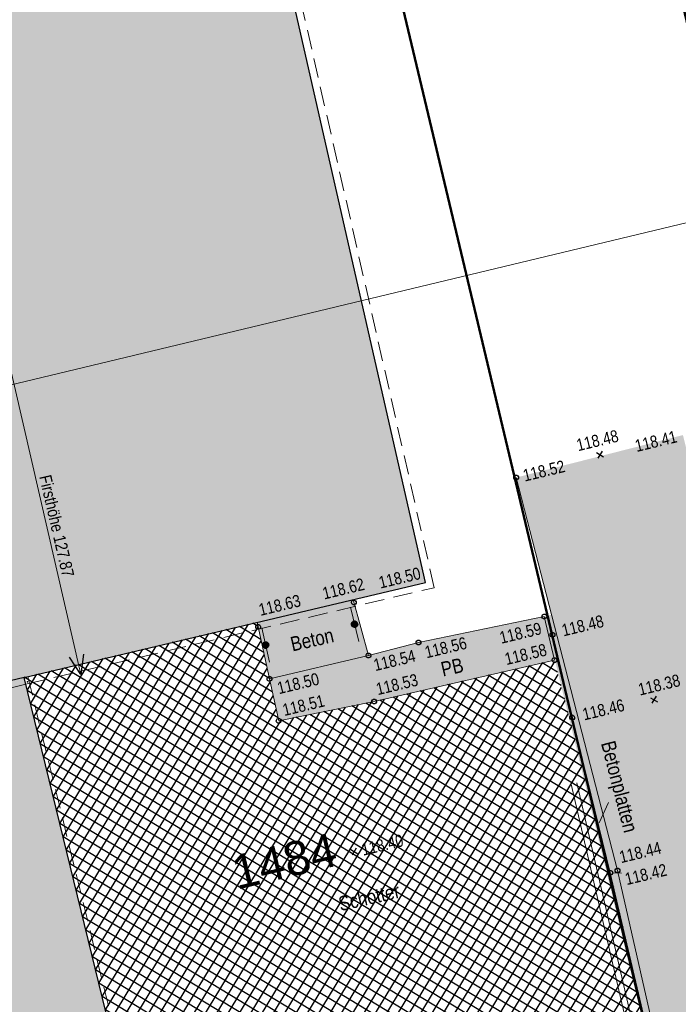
# Model space of a CAD drawing. Header units: metres. Extents: x 311004 to 311786, y 5688269 to 5688759.
# Tile 53 of 96: x 311157 to 311174, y 5688506 to 5688531. Entities that reach past the tile are written whole.
import ezdxf

# ---------------------------------------------------------------- set-up
doc = ezdxf.new("R2010")
doc.units = ezdxf.units.M
for name, pattern in [('1600.2028', [0]), ('2.1440', [1.75, 1.75, 0]), ('2.35', [0]), ('2.512', [0]), ('2.513', [0.75, 0.5, -0.25]), ('2.611', [0]), ('2.7', [0]), ('2.8', [0])]:
    doc.linetypes.add(name, pattern=pattern)
doc.layers.get('0').update_dxf_attribs({"color": 1, "linetype": 'CONTINUOUS'})
for name, color, linetype in [('Dächer', 7, 'CONTINUOUS'), ('Flurstücke_Grenzpunkte', 51, 'CONTINUOUS'), ('Gebäude', 7, 'CONTINUOUS'), ('Gelände', 92, 'CONTINUOUS'), ('Leitplanken-Geländer', 202, 'CONTINUOUS'), ('Oberflächen', 7, 'CONTINUOUS'), ('Plottbox', 193, 'CONTINUOUS'), ('Schraffuren', 7, 'CONTINUOUS'), ('Straße', 7, 'CONTINUOUS'), ('Stromversorgung', 1, 'CONTINUOUS')]:
    doc.layers.add(name, color=color, linetype=linetype)
doc.styles.add('Geländehöhe', font='Arial Narrow.ttf')
doc.styles.add('K 10 700 - Flurstücksnummer', font='Arial.ttf')
doc.styles.add('Oberflächenmaterial', font='Arial Narrow.ttf')

# ---------------------------------------------------------------- blocks, each defined once
blk = doc.blocks.new('S2.100')
at = {"color": 0, "lineweight": -2}
for points in [[(-0.5, 0.5), (0.5, -0.5)], [(0.5, 0.5), (-0.5, -0.5)]]:
    blk.add_lwpolyline(points, dxfattribs=at)
blk = doc.blocks.new('Grenzpunkt')
at = {"color": 0, "lineweight": -2}
blk.add_lwpolyline([(0.433013, -0.25, -0.5773502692), (-0.433013, -0.25, -0.5773502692), (0, 0.5, -0.5773502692)], format="xyb", close=True, dxfattribs=at)
blk = doc.blocks.new('S2.118', base_point=(0, 0.5))
at = {"color": 0, "lineweight": -2}
blk.add_lwpolyline([(-0.375, -0.5), (0, 0.5), (0.375, -0.5)], dxfattribs=at)
blk = doc.blocks.new('O330')
at = {"layer": 'Flurstücke_Grenzpunkte', "color": 8, "linetype": '1600.2028', "lineweight": 50}
blk.add_lwpolyline([(311179.745, 5688506.946), (311172.163, 5688538.814), (311176.44, 5688545.077), (311173.052, 5688559.459), (311160.714, 5688556.489), (311173.383, 5688503.264), (311179.862, 5688475.819), (311168.633, 5688473.009)], dxfattribs=at)
blk = doc.blocks.new('O355')
at = {"layer": 'Flurstücke_Grenzpunkte', "color": 8, "linetype": '1600.2028', "lineweight": 50}
blk.add_lwpolyline([(311125.948, 5688548.43), (311138.41, 5688495.178), (311146.18, 5688496.975), (311173.383, 5688503.264), (311160.714, 5688556.489)], close=True, dxfattribs=at)
at = {"layer": 'Flurstücke_Grenzpunkte', "color": 7, "lineweight": 35, "insert": (311163.612086, 5688509.424728), "char_height": 0.875, "attachment_point": 5, "rotation": 13.4999787, "line_spacing_factor": 0.84, "style": 'K 10 700 - Flurstücksnummer'}
blk.add_mtext('1484', dxfattribs=at)
blk = doc.blocks.new('*X69')
at = {"color": 7, "linetype": '2.611', "lineweight": 25, "true_color": 0xffe5e5}
for p, q in [((311158.243532, 5688508.681643), (311162.354009, 5688515.458201)), ((311158.327628, 5688508.338236), (311162.69539, 5688515.538959)), ((311158.411723, 5688507.99483), (311162.941412, 5688515.462504)), ((311163.083499, 5688514.808709), (311162.108491, 5688515.400122)), ((311163.010305, 5688515.145503), (311162.455289, 5688515.48216)), ((311162.93711, 5688515.482297), (311162.802086, 5688515.564199)), ((311157.907151, 5688510.055268), (311160.988482, 5688515.135172)), ((311157.991246, 5688509.711862), (311161.329864, 5688515.215929)), ((311158.075341, 5688509.368455), (311161.671245, 5688515.296687)), ((311158.159437, 5688509.025049), (311162.012627, 5688515.377444)), ((311163.304602, 5688513.797404), (311161.068099, 5688515.154006)), ((311163.229887, 5688514.13512), (311161.414896, 5688515.236045)), ((311163.156693, 5688514.471914), (311161.761694, 5688515.318083)), ((311157.654864, 5688511.085487), (311159.964338, 5688514.8929)), ((311157.73896, 5688510.742081), (311160.305719, 5688514.973658)), ((311157.823055, 5688510.398675), (311160.647101, 5688515.054415)), ((311158.495819, 5688507.651423), (311163.018539, 5688515.107611)), ((311172.433732, 5688507.382733), (311160.027706, 5688514.907891)), ((311163.454079, 5688513.121942), (311160.374504, 5688514.989929)), ((311163.379341, 5688513.459673), (311160.721301, 5688515.071968)), ((311157.402578, 5688512.115706), (311158.940193, 5688514.650628)), ((311157.486673, 5688511.7723), (311159.281574, 5688514.731386)), ((311157.570769, 5688511.428894), (311159.622956, 5688514.812143)), ((311158.579914, 5688507.308017), (311163.095667, 5688514.752718)), ((311172.67366, 5688506.36001), (311158.987314, 5688514.661775)), ((311172.593684, 5688506.700917), (311159.334111, 5688514.743814)), ((311172.513708, 5688507.041825), (311159.680909, 5688514.825852)), ((311157.150292, 5688513.145926), (311157.916048, 5688514.408356)), ((311157.234387, 5688512.802519), (311158.25743, 5688514.489114)), ((311157.318483, 5688512.459113), (311158.598811, 5688514.569871)), ((311172.913588, 5688505.337286), (311157.946921, 5688514.41566)), ((311172.833612, 5688505.678194), (311158.293719, 5688514.497698)), ((311172.753636, 5688506.019102), (311158.640516, 5688514.579737)), ((311158.664009, 5688506.964611), (311163.172795, 5688514.397824)), ((311162.23573, 5688502.247947), (311169.599321, 5688514.387612)), ((311162.532392, 5688502.254978), (311169.939047, 5688514.465639)), ((311162.829053, 5688502.262009), (311170.278773, 5688514.543666)), ((311163.125714, 5688502.26904), (311170.593705, 5688514.580819)), ((311170.849175, 5688513.607017), (311169.572455, 5688514.381441)), ((311170.75795, 5688513.954748), (311169.922106, 5688514.461748)), ((311170.666725, 5688514.302479), (311170.271758, 5688514.542055)), ((311173.153517, 5688504.314563), (311156.906529, 5688514.169544)), ((311156.982101, 5688513.832738), (311157.233285, 5688514.246842)), ((311157.066196, 5688513.489332), (311157.574666, 5688514.327599)), ((311173.073541, 5688504.655471), (311157.253326, 5688514.251583)), ((311172.993565, 5688504.996379), (311157.600124, 5688514.333621)), ((311161.345746, 5688502.226853), (311168.580144, 5688514.15353)), ((311161.642408, 5688502.233884), (311168.91987, 5688514.231557)), ((311161.939069, 5688502.240916), (311169.259596, 5688514.309585)), ((311163.422376, 5688502.276071), (311170.681985, 5688514.244312)), ((311171.122849, 5688512.563825), (311168.523499, 5688514.14052)), ((311171.031624, 5688512.911556), (311168.873151, 5688514.220827)), ((311170.940399, 5688513.259287), (311169.222803, 5688514.301134)), ((311158.748105, 5688506.621204), (311163.250176, 5688514.043348)), ((311160.455763, 5688502.20576), (311167.560967, 5688513.919448)), ((311160.752424, 5688502.212791), (311167.900693, 5688513.997475)), ((311161.049085, 5688502.219822), (311168.240419, 5688514.075503)), ((311163.719037, 5688502.283102), (311170.770265, 5688513.907805)), ((311171.396523, 5688511.520632), (311167.474544, 5688513.899598)), ((311171.305298, 5688511.868363), (311167.824196, 5688513.979906)), ((311171.214074, 5688512.216094), (311168.173847, 5688514.060213)), ((311173.233493, 5688503.973655), (311156.982512, 5688513.831059)), ((311158.8322, 5688506.277798), (311163.328336, 5688513.690157)), ((311159.673155, 5688502.843734), (311166.202065, 5688513.607339)), ((311159.75725, 5688502.500328), (311166.54179, 5688513.685366)), ((311159.86244, 5688502.191698), (311166.881516, 5688513.763393)), ((311160.159101, 5688502.198729), (311167.221242, 5688513.841421)), ((311171.670197, 5688510.47744), (311166.425588, 5688513.658677)), ((311171.578972, 5688510.825171), (311166.77524, 5688513.738984)), ((311171.487748, 5688511.172902), (311167.124892, 5688513.819291)), ((311173.313469, 5688503.632747), (311157.066608, 5688513.487652)), ((311159.420868, 5688503.873953), (311165.197677, 5688513.397638)), ((311159.504964, 5688503.530547), (311165.530722, 5688513.464652)), ((311159.589059, 5688503.18714), (311165.863768, 5688513.531667)), ((311164.015698, 5688502.290133), (311170.858546, 5688513.571297)), ((311172.033851, 5688509.087272), (311164.994989, 5688513.356854)), ((311171.943871, 5688509.434247), (311165.35696, 5688513.429689)), ((311171.852646, 5688509.781978), (311165.718931, 5688513.502523)), ((311171.761422, 5688510.129709), (311166.075936, 5688513.57837)), ((311173.386362, 5688503.296136), (311157.150703, 5688513.144246)), ((311158.916296, 5688505.934391), (311163.406496, 5688513.336965)), ((311159.084487, 5688505.247579), (311163.865495, 5688513.12958)), ((311159.168582, 5688504.904172), (311164.19854, 5688513.196595)), ((311159.252677, 5688504.560766), (311164.531586, 5688513.263609)), ((311159.336773, 5688504.21736), (311164.864631, 5688513.330624)), ((311172.273779, 5688508.064548), (311163.909077, 5688513.13835)), ((311172.193803, 5688508.405456), (311164.271048, 5688513.211184)), ((311164.312359, 5688502.297165), (311170.946826, 5688513.23479)), ((311172.113827, 5688508.746364), (311164.633018, 5688513.284019)), ((311159.000391, 5688505.590985), (311163.532449, 5688513.062566)), ((311172.353755, 5688507.723641), (311163.547106, 5688513.065515)), ((311164.609021, 5688502.304196), (311171.035106, 5688512.898283)), ((311173.058794, 5688503.202434), (311157.234799, 5688512.800839)), ((311172.722097, 5688503.114269), (311157.318894, 5688512.457433)), ((311164.905682, 5688502.311227), (311171.123386, 5688512.561776)), ((311172.385399, 5688503.026104), (311157.402989, 5688512.114026)), ((311165.202343, 5688502.318258), (311171.211667, 5688512.225268)), ((311165.499005, 5688502.325289), (311171.299947, 5688511.888761)), ((311172.048702, 5688502.937939), (311157.487085, 5688511.77062)), ((311171.712004, 5688502.849774), (311157.57118, 5688511.427214)), ((311165.795666, 5688502.33232), (311171.388227, 5688511.552254)), ((311171.375306, 5688502.761609), (311157.655276, 5688511.083807)), ((311166.092327, 5688502.339351), (311171.476508, 5688511.215747)), ((311166.388988, 5688502.346382), (311171.564788, 5688510.879239)), ((311171.038609, 5688502.673445), (311157.739371, 5688510.740401)), ((311170.701911, 5688502.58528), (311157.823467, 5688510.396994)), ((311166.68565, 5688502.353413), (311171.653068, 5688510.542732)), ((311170.365214, 5688502.497115), (311157.907562, 5688510.053588)), ((311166.982311, 5688502.360445), (311171.741348, 5688510.206225)), ((311167.278972, 5688502.367476), (311171.829629, 5688509.869718)), ((311169.990926, 5688502.431751), (311157.991657, 5688509.710182)), ((311169.527006, 5688502.420756), (311158.075753, 5688509.366775)), ((311167.575634, 5688502.374507), (311171.917909, 5688509.533211)), ((311167.872295, 5688502.381538), (311172.006189, 5688509.196703)), ((311169.063087, 5688502.409761), (311158.159848, 5688509.023369)), ((311168.168956, 5688502.388569), (311172.089171, 5688508.851462)), ((311168.599167, 5688502.398765), (311158.243944, 5688508.679962)), ((311168.135247, 5688502.38777), (311158.328039, 5688508.336556)), ((311168.465618, 5688502.3956), (311172.170719, 5688508.503855)), ((311168.762279, 5688502.402631), (311172.252267, 5688508.156248)), ((311167.671327, 5688502.376775), (311158.412135, 5688507.993149)), ((311169.05894, 5688502.409662), (311172.333814, 5688507.808642)), ((311167.207407, 5688502.36578), (311158.49623, 5688507.649743)), ((311166.743488, 5688502.354784), (311158.580326, 5688507.306337)), ((311169.355601, 5688502.416694), (311172.415362, 5688507.461035)), ((311169.652263, 5688502.423725), (311172.49691, 5688507.113429)), ((311166.279568, 5688502.343789), (311158.664421, 5688506.96293)), ((311169.948924, 5688502.430756), (311172.578457, 5688506.765822)), ((311165.815648, 5688502.332794), (311158.748516, 5688506.619524)), ((311165.351728, 5688502.321798), (311158.832612, 5688506.276117)), ((311170.265779, 5688502.471078), (311172.660005, 5688506.418215)), ((311170.613386, 5688502.562099), (311172.741553, 5688506.070609)), ((311164.887809, 5688502.310803), (311158.916707, 5688505.932711)), ((311164.423889, 5688502.299808), (311159.000803, 5688505.589305)), ((311170.960994, 5688502.653121), (311172.8231, 5688505.723002)), ((311163.959969, 5688502.288813), (311159.084898, 5688505.245898)), ((311171.308602, 5688502.744143), (311172.904648, 5688505.375395)), ((311171.656209, 5688502.835164), (311172.986196, 5688505.027789)), ((311163.496049, 5688502.277817), (311159.168994, 5688504.902492)), ((311163.032129, 5688502.266822), (311159.253089, 5688504.559085)), ((311172.003817, 5688502.926186), (311173.067743, 5688504.680182)), ((311162.56821, 5688502.255827), (311159.337184, 5688504.215679)), ((311172.351425, 5688503.017208), (311173.149291, 5688504.332575)), ((311172.699032, 5688503.108229), (311173.230839, 5688503.984969)), ((311162.10429, 5688502.244831), (311159.42128, 5688503.872272)), ((311161.64037, 5688502.233836), (311159.505375, 5688503.528866)), ((311173.04664, 5688503.199251), (311173.312386, 5688503.637362)), ((311161.17645, 5688502.222841), (311159.589471, 5688503.18546)), ((311160.712531, 5688502.211846), (311159.673566, 5688502.842053)), ((311160.248611, 5688502.20085), (311159.757662, 5688502.498647))]:
    blk.add_line(p, q, dxfattribs=at)
blk = doc.blocks.new('S2.15')
at = {"color": 0, "lineweight": -2}
blk.add_lwpolyline([(0.433013, -0.25, -0.5773502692), (-0.433013, -0.25, -0.5773502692), (0, 0.5, -0.5773502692)], format="xyb", close=True, dxfattribs=at)
for points in [[(0.285, -0.4), (0.345, -0.35), (-0.355, -0.35), (-0.4, -0.3), (0.395, -0.3), (0.425, -0.25), (-0.43, -0.25), (-0.455, -0.2), (0.46, -0.2), (0.475, -0.15), (-0.475, -0.15), (-0.49, -0.1), (0.485, -0.1), (0.495, -0.05), (-0.5, -0.05), (-0.5, 0), (0.5, 0), (0.495, 0.05), (-0.5, 0.05), (-0.485, 0.1), (0.49, 0.1), (0.475, 0.15), (-0.475, 0.15), (-0.455, 0.2), (0.455, 0.2), (0.43, 0.25), (-0.43, 0.25), (-0.4, 0.3), (0.395, 0.3), (0.36, 0.35), (-0.355, 0.35), (-0.295, 0.4), (0.3, 0.4), (0.22, 0.45), (-0.215, 0.45)], [(0.285, -0.4), (-0.29, -0.4), (-0.205, -0.45), (0.2, -0.45)]]:
    blk.add_lwpolyline(points, dxfattribs=at)

msp = doc.modelspace()

# ---------------------------------------------------------------- hatches: boundary and pattern name
at = {"layer": 'Gebäude', "lineweight": 25, "true_color": 0xa6a6a6}
msp.add_hatch(color=253, dxfattribs=at).paths.add_polyline_path([(311156.9, 5688514.168), (311159.833, 5688502.191), (311141.867, 5688497.88), (311139, 5688509.828), (311137.624, 5688509.503), (311129.198, 5688544.96), (311159.244, 5688551.891), (311167.261, 5688516.619)], flags=0)
at = {"layer": 'Schraffuren', "lineweight": 25, "true_color": 0xffffd9}
msp.add_hatch(color=7, dxfattribs=at).paths.add_polyline_path([(311173.901, 5688520.418), (311175.466, 5688514.127), (311176.838, 5688508.258), (311177.539, 5688505.419), (311177.853, 5688504.047), (311178.815, 5688500.235), (311179.773, 5688496.001), (311181.315, 5688489.469), (311182.787, 5688483.308), (311184.133, 5688477.556), (311185.513, 5688471.738), (311186.9, 5688465.84), (311187.588, 5688462.991, 0.108334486), (311189.867, 5688458.623), (311191.975, 5688456.567), (311194.615, 5688454.583), (311199.021, 5688451.523), (311203.64, 5688448.503), (311207.564, 5688446.036, 0.032876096), (311214.44, 5688442.797, 0.387981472), (311218.297, 5688443.964, 0.143446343), (311218.679, 5688446.271), (311220.772, 5688436.374), (311219.712, 5688436.168, -0.081030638), (311216.252, 5688435.978, -0.089114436), (311211.726, 5688437.978), (311207.955, 5688440.385), (311203.634, 5688443.212), (311197.649, 5688447.19), (311196.163, 5688448.226), (311192.145, 5688450.913), (311189.144, 5688453.083), (311187.4, 5688454.769), (311186.022, 5688456.342), (311184.715, 5688458.472), (311183.456, 5688460.989, 0.047262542), (311182.402, 5688462.592, 0.165770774), (311179.071, 5688464.709, 0.093927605), (311176.945, 5688464.816), (311174.951, 5688464.367), (311169.067, 5688463.103), (311162.826, 5688461.773), (311152.59, 5688459.392), (311144.277, 5688457.46), (311140.97, 5688461.869), (311142.903, 5688462.333), (311146.795, 5688463.206), (311153.496, 5688464.744), (311159.852, 5688466.166), (311167.619, 5688467.971), (311175.134, 5688469.641, 0.037982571), (311177.987, 5688470.447, 0.037443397), (311179.604, 5688471.181, 0.27493666), (311180.33, 5688472.411), (311180.454, 5688473.57), (311179.383, 5688477.931), (311177.636, 5688485.95), (311177.11, 5688488.157), (311176.562, 5688490.625), (311174.415, 5688498.916), (311170.324, 5688515.738), (311170.510779, 5688515.786149), (311169.599, 5688519.323)], flags=0)
at = {"layer": 'Schraffuren', "lineweight": 25, "true_color": 0xffe5cc}
msp.add_hatch(color=254, dxfattribs=at).paths.add_polyline_path([(311165.388949, 5688516.176147), (311165.784, 5688514.735), (311167.076, 5688515.067), (311170.324, 5688515.738), (311170.585, 5688514.614), (311165.935, 5688513.546), (311163.47, 5688513.05), (311163.231, 5688514.13), (311162.913579, 5688515.590573)], flags=0)

# ---------------------------------------------------------------- linework, layer by layer
at = {"layer": 'Dächer', "color": 7, "linetype": '2.513', "lineweight": 18}
for p, q in [((311167.480669, 5688516.482041), (311159.382398, 5688552.111604)), ((311156.942973, 5688513.989241), (311167.480669, 5688516.482041)), ((311156.997134, 5688514.191787), (311159.954031, 5688502.117199)), ((311139.042682, 5688509.649172), (311156.942973, 5688513.989241))]:
    msp.add_line(p, q, dxfattribs=at)
at = {"layer": 'Dächer', "color": 7, "linetype": '2.512', "lineweight": 18}
msp.add_line((311158.367, 5688514.241, 127.869), (311150.123426, 5688549.975751), dxfattribs=at)
at = {"layer": 'Dächer', "color": 7, "true_color": 0xffffff}
msp.add_point((311156.991, 5688514.05, 124.735), dxfattribs=at)
at = {"layer": 'Gebäude', "color": 7, "linetype": '2.7', "lineweight": 25}
for p, q in [((311167.261, 5688516.619, 118.5), (311159.244, 5688551.891)), ((311156.9, 5688514.168, 118.376), (311167.261, 5688516.619, 118.5)), ((311156.9, 5688514.168, 118.376), (311149.354, 5688512.325)), ((311159.833, 5688502.191, 118.517), (311156.9, 5688514.168, 118.376))]:
    msp.add_line(p, q, dxfattribs=at)
at = {"layer": 'Gelände', "color": 7, "linetype": 'Continuous', "lineweight": 18}
msp.add_line((311172.311326, 5688509.114321, 118.421), (311172.087454, 5688509.122671, 118.421), dxfattribs=at)
at = {"layer": 'Leitplanken-Geländer', "color": 7, "linetype": '2.1440', "lineweight": 18}
for p, q in [((311165.535, 5688515.097, 118.618), (311165.321, 5688515.982, 118.622)), ((311163.033, 5688515.447, 118.632), (311163.232, 5688514.563, 118.614))]:
    msp.add_line(p, q, dxfattribs=at)
at = {"layer": 'Oberflächen', "color": 7, "linetype": 'Continuous', "lineweight": 18}
msp.add_line((311171.981861, 5688510.943302, 118.48), (311171.740632, 5688510.419291, 118.48), dxfattribs=at)
at = {"layer": 'Plottbox', "color": 7, "linetype": 'Continuous', "lineweight": 18}
msp.add_lwpolyline([(311160.207663, 5688308.936479), (311357.355665, 5688356.267527), (311308.85739, 5688558.277378), (311111.709389, 5688510.94633)], close=True, dxfattribs=at)
at = {"layer": 'Straße', "color": 7, "linetype": '2.35', "lineweight": 18}
for p, q in [((311172.212, 5688509.187, 118.444), (311169.599, 5688519.323, 118.516)), ((311165.388949, 5688516.176147), (311165.784, 5688514.735, 118.544)), ((311167.076, 5688515.067, 118.565), (311170.324, 5688515.738, 118.593)), ((311170.324, 5688515.738, 118.593), (311170.585, 5688514.614, 118.582)), ((311162.913579, 5688515.590573), (311163.231, 5688514.13, 118.498)), ((311170.533, 5688515.264, 118.475), (311171.041, 5688513.129, 118.461)), ((311165.784, 5688514.735, 118.544), (311167.076, 5688515.067, 118.565)), ((311163.231, 5688514.13, 118.498), (311165.784, 5688514.735, 118.544)), ((311165.935, 5688513.546, 118.533), (311170.585, 5688514.614, 118.582)), ((311163.231, 5688514.13, 118.498), (311163.47, 5688513.05, 118.508)), ((311163.47, 5688513.05, 118.508), (311165.935, 5688513.546, 118.533)), ((311171.041, 5688513.129, 118.461), (311172.025, 5688509.125, 118.421)), ((311173.392, 5688503.298, 118.389), (311172.025, 5688509.125, 118.421)), ((311173.546, 5688503.321, 118.393), (311172.212, 5688509.187, 118.444))]:
    msp.add_line(p, q, dxfattribs=at)
at = {"layer": 'Stromversorgung', "color": 3, "linetype": '2.8', "lineweight": 13}
for p, q in [((311179.266, 5688475.718), (311171.017245, 5688511.409484)), ((311179.412, 5688475.753), (311171.163639, 5688511.443336))]:
    msp.add_line(p, q, dxfattribs=at)

# ---------------------------------------------------------------- block references
at = {"layer": 'Dächer', "color": 7, "xscale": 0.5, "yscale": 0.5, "rotation": 192.990181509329}
msp.add_blockref('S2.118', (311158.367, 5688514.241, 127.869), dxfattribs=at)
at = {"layer": 'Flurstücke_Grenzpunkte', "color": 7, "true_color": 0xffffff}
for name in ['O330', 'O355']:
    msp.add_blockref(name, (0, 0), dxfattribs=at)
at = {"layer": 'Gelände', "color": 94, "true_color": 0x009900, "xscale": 0.15, "yscale": 0.15, "rotation": 13.499999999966}
for p in [(311171.762, 5688519.915, 118.482), (311173.154, 5688513.589, 118.38), (311165.418, 5688509.669, 118.396)]:
    msp.add_blockref('S2.100', p, dxfattribs=at)
at = {"layer": 'Leitplanken-Geländer', "color": 7, "xscale": 0.1625, "yscale": 0.1625}
for p, rotation in [((311165.428, 5688515.5395, 118.62), 103.593637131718), ((311163.1325, 5688515.005, 118.623), 282.686552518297)]:
    msp.add_blockref('S2.15', p, dxfattribs=dict(at, rotation=rotation))
at = {"layer": 'Schraffuren', "color": 7, "true_color": 0xffffff}
msp.add_blockref('*X69', (0, 0), dxfattribs=at)
at = {"layer": 'Straße', "color": 7, "xscale": 0.125, "yscale": 0.125, "rotation": 13.499999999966}
for p in [(311169.599, 5688519.323, 118.516), (311165.409, 5688516.103, 118.624), (311170.324, 5688515.738, 118.593), (311162.94, 5688515.469, 118.634), (311167.076, 5688515.067, 118.565), (311170.533, 5688515.264, 118.475), (311165.784, 5688514.735, 118.544), (311170.585, 5688514.614, 118.582), (311163.231, 5688514.13, 118.498), (311165.935, 5688513.546, 118.533), (311163.47, 5688513.05, 118.508), (311171.041, 5688513.129, 118.461), (311172.025, 5688509.125, 118.421), (311172.212, 5688509.187, 118.444)]:
    msp.add_blockref('Grenzpunkt', p, dxfattribs=at)

# ---------------------------------------------------------------- texts
at = {"layer": 'Dächer', "color": 7, "lineweight": 18, "insert": (311157.891461, 5688516.728381, 127.869), "char_height": 0.3125, "attachment_point": 9, "rotation": 282.990172, "line_spacing_factor": 0.84, "style": 'Geländehöhe'}
msp.add_mtext('Firsthöhe 127.87', dxfattribs=at)
at = {"layer": 'Flurstücke_Grenzpunkte', "color": 7, "lineweight": 35, "insert": (311163.612086, 5688509.424728), "char_height": 0.875, "attachment_point": 5, "rotation": 13.4999787, "line_spacing_factor": 0.84, "style": 'K 10 700 - Flurstücksnummer'}
msp.add_mtext('1484', dxfattribs=at)
at = {"layer": 'Gelände', "color": 7, "lineweight": 18, "char_height": 0.3125, "rotation": 13.5181837, "line_spacing_factor": 0.84, "style": 'Geländehöhe'}
for s, insert, attachment_point in [('118.48', (311171.730936, 5688520.124645, 118.482), 8), ('118.41', (311173.735625, 5688520.386936, 118.41), 6), ('118.52', (311169.781305, 5688519.366829, 118.516), 4), ('118.50', (311167.160492, 5688516.708447, 118.5), 9), ('118.62', (311165.176763, 5688516.299065, 118.624), 8), ('118.63', (311163.000834, 5688515.748175, 118.634), 7), ('118.48', (311170.78179, 5688515.373307, 118.475), 4), ('118.59', (311170.204176, 5688515.592519, 118.593), 3), ('118.56', (311167.212106, 5688514.962255, 118.565), 1), ('118.54', (311165.889102, 5688514.631473, 118.544), 1), ('118.58', (311170.412606, 5688514.735509, 118.582), 9), ('118.53', (311166.027647, 5688513.703413, 118.533), 7), ('118.50', (311163.403784, 5688514.036144, 118.498), 1), ('118.38', (311173.323532, 5688513.820081, 118.38), 8), ('118.51', (311163.615346, 5688513.164387, 118.508), 7), ('118.46', (311171.3151, 5688513.205472, 118.461), 4), ('118.40', (311165.612459, 5688509.715751, 118.396), 4), ('118.44', (311172.303769, 5688509.369759, 118.444), 7), ('118.42', (311172.376326, 5688509.111329, 118.421), 1)]:
    msp.add_mtext(s, dxfattribs=dict(at, insert=insert, attachment_point=attachment_point))
at = {"layer": 'Oberflächen', "color": 7, "lineweight": 18, "char_height": 0.375, "line_spacing_factor": 0.84, "style": 'Oberflächenmaterial'}
for s, insert, attachment_point, rotation in [('Beton', (311163.827431, 5688514.829356), 7, 12.8645534), ('PB', (311167.707629, 5688514.187462), 7, 12.8645534), ('Betonplatten', (311171.974068, 5688511.273972, 118.48), 8, 284.4557338), ('Schotter', (311165.067398, 5688508.130068), 7, 12.8645534)]:
    msp.add_mtext(s, dxfattribs=dict(at, insert=insert, attachment_point=attachment_point, rotation=rotation))

doc.saveas('drawing.dxf')
